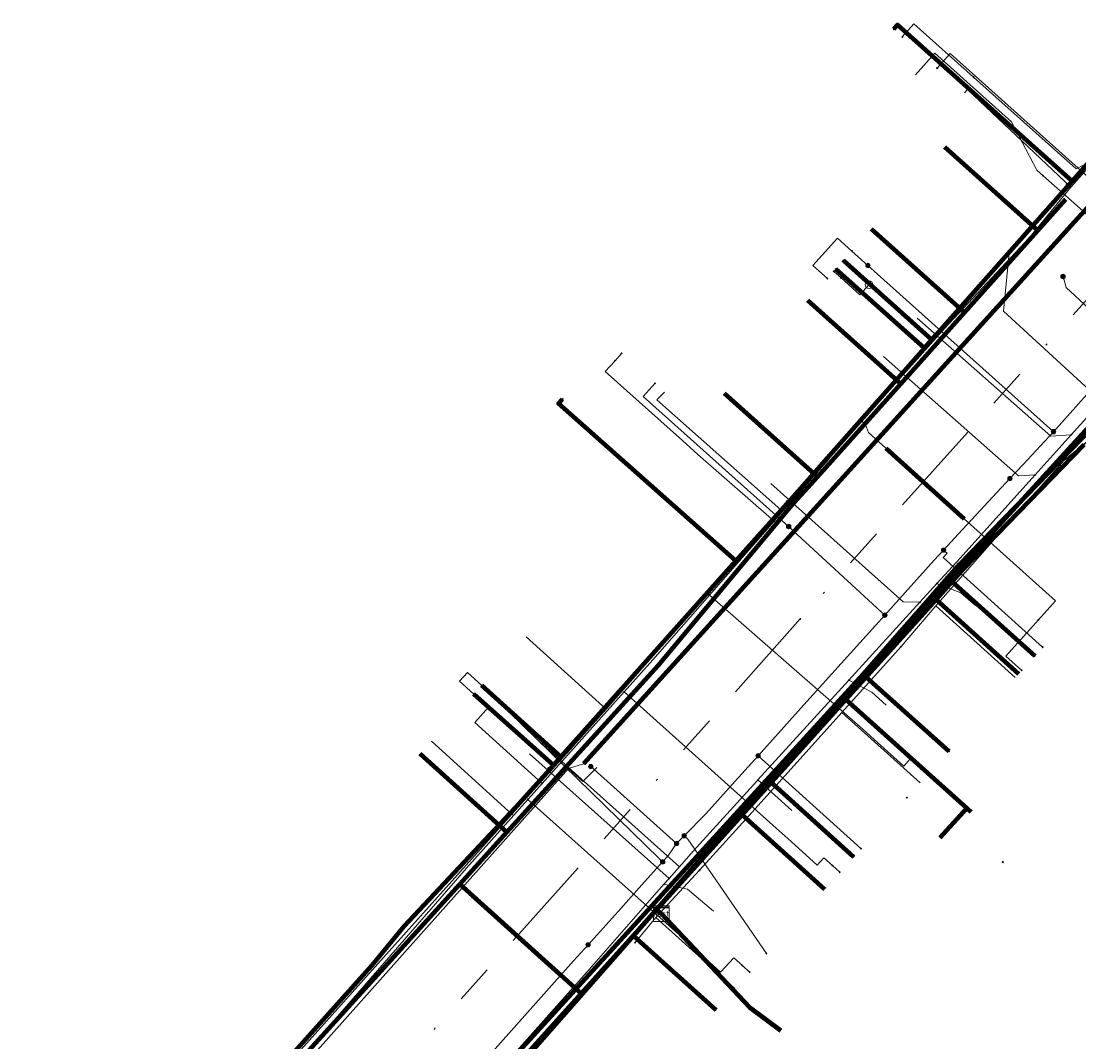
# Model space of a CAD drawing. Header units: metres. Extents: x 98902 to 136161, y 449037 to 499677.
# Tile 104 of 200: x 113459 to 113513, y 483240 to 483293. Entities that reach past the tile are written whole.
import ezdxf
from ezdxf.enums import TextEntityAlignment as Align
from ezdxf.lldxf.tags import DXFTag

# ---------------------------------------------------------------- set-up
doc = ezdxf.new("R2010")
doc.units = ezdxf.units.M
doc.linetypes.add('RI-OVERIG', pattern=[17, 5, -2, 2, -2, 0, -2, 2, -2])
for name, color, linetype, lineweight in [('B-WE-KL-DATA-G', 90, 'KL-DATA-N', 18), ('B-WE-KL-DATA_HULPSTUK-S', 90, 'Continuous', 25), ('B-WE-KL-DATA_KABELBED-G', 90, 'Continuous', 100), ('B-WE-KL-DATA_MANTELBUIS-G', 90, 'Continuous', 100), ('B-WE-KL-ET_LS-G', 190, 'KL-LS-N', 18), ('B-WE-KL-ET_LS_HULPSTUK-S', 190, 'Continuous', 25), ('B-WE-KL-ET_LS_MANTELBUIS-G', 190, 'Continuous', 100), ('B-WE-KL-GAS_LD-G', 50, 'KL-GAS-LD-N', 18), ('B-WE-KL-GAS_LD_HULPSTUK-S', 50, 'Continuous', 25), ('B-WE-KL-GAS_LD_MANTELBUIS-G', 50, 'Continuous', 100), ('B-WE-KL-WATER-G', 170, 'KL-WATER-N', 18), ('B-WE-KL-WATER_HULPSTUK-S', 170, 'Continuous', 25), ('B-WE-RI-VRIJVERVAL-G', 210, 'RI-OVERIG', 18), ('B-WE-RI-VRIJVERVAL_HULPSTUK-S', 210, 'Continuous', 25)]:
    doc.layers.add(name, color=color, linetype=linetype, lineweight=lineweight)
doc.styles.add('NLCS-ISO', font='NLCS-ISO.ttf')
doc.styles.get("Standard").update_dxf_attribs({"font": 'arial.ttf'})
tags = doc.linetypes.add('KL-DATA-N', pattern='A,4,-1,[101,NLCS.SHX,S=0.5,R=0,X=0,Y=0],-1,4,-1,["D",Standard,S=1,R=0,X=-0.25,Y=-0.5],-1.5', length=12.5).pattern_tags.tags
tags[18] = DXFTag(74, 10)
tags = doc.linetypes.add('KL-GAS-LD-N', pattern='A,4,-1,[69,NLCS.SHX,S=0.5,R=0,X=0,Y=0],-1,4,-1,["L",Standard,S=1,R=0,X=0.25,Y=-0.5],-2', length=13).pattern_tags.tags
tags[18] = DXFTag(74, 10)
tags = doc.linetypes.add('KL-LS-N', pattern='A,4,-1,[103,NLCS.SHX,S=0.75,R=0,X=0,Y=0],-1,4,-1,["L",Standard,S=1,R=0,X=0,Y=-0.5],-2', length=13).pattern_tags.tags
tags[18] = DXFTag(74, 10)
doc.linetypes.add('KL-WATER-N', pattern='A,7,-0.5,[168,NLCS.SHX,S=0.75,R=0,X=0.75,Y=0],-2', length=9.5)

# ---------------------------------------------------------------- blocks, each defined once
blk = doc.blocks.new('SKL-WTB_HULP_KAST-SO')
at = {"color": 0, "linetype": 'ByBlock', "lineweight": 18}
for points in [[(-2, 2), (2, 2), (2, 1.68), (-2, 1.68)], [(-2, 1.52), (2, 1.52), (2, -2), (-2, -2)]]:
    blk.add_lwpolyline(points, close=True, dxfattribs=at)
at = {"color": 0, "linetype": 'ByBlock', "lineweight": 18, "style": 'NLCS-ISO'}
blk.add_text('kast', height=1.5, dxfattribs=at).set_placement((0, 0), align=Align.MIDDLE_CENTER)
at = {"color": 0, "linetype": 'ByBlock', "lineweight": 18, "style": 'NLCS-ISO', "flags": 1}
for tag, p in [('TYPE', (2.5, 0)), ('OMSCHRIJVING', (2.5, -3)), ('LABEL', (2.5, -1.5))]:
    blk.add_attdef(tag, p, '', height=1, dxfattribs=at)
blk = doc.blocks.new('SKL-WTB_HULP_OVERIG-SO')
at = {"color": 0, "linetype": 'ByBlock', "lineweight": 18}
for points in [[(-0.14, 0.14), (0.14, -0.14)], [(0.14, 0.14), (-0.14, -0.14)]]:
    blk.add_lwpolyline(points, dxfattribs=at)
at = {"color": 0, "linetype": 'ByBlock', "lineweight": 18, "style": 'NLCS-ISO', "flags": 1}
for tag, p in [('TYPE', (1.5, 0)), ('OMSCHRIJVING', (1.5, -3)), ('LABEL', (1.5, -1.5))]:
    blk.add_attdef(tag, p, '', height=1, dxfattribs=at)
blk = doc.blocks.new('SKL-WTB_HULP_T STUK-SO')
at = {"color": 0, "linetype": 'ByBlock', "lineweight": 18}
blk.add_circle((0, 0), 1, dxfattribs=at)
at = {"color": 0, "linetype": 'ByBlock', "lineweight": -2, "style": 'NLCS-ISO'}
blk.add_text('T', height=1, dxfattribs=at).set_placement((0, 0), align=Align.MIDDLE_CENTER)
at = {"color": 0, "linetype": 'ByBlock', "lineweight": 18, "style": 'NLCS-ISO', "flags": 1}
for tag, p in [('TYPE', (1.5, 0)), ('OMSCHRIJVING', (1.5, -3)), ('LABEL', (1.5, -1.5))]:
    blk.add_attdef(tag, p, '', height=1, dxfattribs=at)
blk = doc.blocks.new('SKL-WTB_HULP_MOF-SO')
at = {"linetype": 'ByBlock', "lineweight": 18}
h = blk.add_hatch(color=0, dxfattribs=at)
h.dxf.hatch_style = 1
h.paths.add_polyline_path([(-0.5625, 0, 1), (0.5625, 0, 1)])
at = {"color": 0, "linetype": 'ByBlock', "lineweight": 18}
blk.add_circle((0, 0), 0.5625, dxfattribs=at)
at = {"color": 0, "linetype": 'ByBlock', "lineweight": 18, "style": 'NLCS-ISO', "flags": 1}
for tag, p in [('TYPE', (1.5, 0)), ('OMSCHRIJVING', (1.5, -3)), ('LABEL', (1.5, -1.5))]:
    blk.add_attdef(tag, p, '', height=1, dxfattribs=at)
blk = doc.blocks.new('SRI-HULP_OVERIG-SO')
at = {"color": 0, "linetype": 'ByBlock', "lineweight": 18}
for points in [[(-0.14, 0.14), (0.14, -0.14)], [(0.14, 0.14), (-0.14, -0.14)]]:
    blk.add_lwpolyline(points, dxfattribs=at)
at = {"color": 0, "linetype": 'ByBlock', "lineweight": 18, "style": 'NLCS-ISO', "flags": 1}
for tag, p in [('TYPE', (1.5, 0)), ('OMSCHRIJVING', (1.5, -3)), ('LABEL', (1.5, -1.5))]:
    blk.add_attdef(tag, p, '', height=1, dxfattribs=at)

msp = doc.modelspace()

# ---------------------------------------------------------------- linework, layer by layer
at = {"layer": 'B-WE-KL-DATA-G', "flags": 128}
for points in [[(113449.904, 483217.05), (113452.333, 483219.485), (113456.721, 483224.339), (113456.921, 483224.808), (113457.969, 483225.951), (113460.208, 483225.726), (113468.02, 483234.252), (113483.817, 483251.884), (113486.656, 483255.045), (113488.645, 483257.278), (113498.223, 483268.161), (113501.489, 483271.854), (113504.028, 483274.58), (113505.997, 483276.795), (113510.361, 483281.468), (113512.475, 483284.039), (113525.32, 483298.395), (113526.971, 483300.182), (113528.355, 483301.737), (113533.765, 483307.859), (113536.175, 483310.443), (113538.898, 483313.489), (113544.238, 483319.481), (113548.033, 483323.715), (113550.031, 483325.914), (113550.541, 483326.541), (113557.909, 483334.701), (113558.608, 483335.474), (113559.142, 483336.041), (113566.97, 483344.772), (113575.601, 483354.159), (113576.504, 483354.725), (113577.541, 483356.256), (113583.545, 483363.044), (113583.866, 483364.33), (113577.682, 483370.176), (113575.207, 483372.503), (113572.835, 483374.584), (113571.651, 483375.59), (113568.161, 483378.679), (113567.17, 483379.598), (113558.382, 483387.521), (113557.523, 483388.913), (113553.603, 483392.39), (113552.657, 483393.276), (113551.144, 483394.601), (113548.011, 483397.427), (113544.902, 483400.232), (113544.181, 483400.895), (113540.844, 483403.891), (113540.124, 483404.514), (113525.172, 483417.938)], [(113473.987, 483212.937), (113472.287, 483214.47), (113466.589, 483219.611), (113469.451, 483222.791), (113463.169, 483228.489), (113481.143, 483248.304), (113487.367, 483242.694), (113491.236, 483246.992), (113495.614, 483251.855), (113500.942, 483257.774), (113505.56, 483262.904), (113506.99, 483264.493), (113513.137, 483270.83), (113516.518, 483274.317), (113517.921, 483275.879), (113520.45, 483278.696), (113525.382, 483284.191), (113529.571, 483288.856), (113538.364, 483298.652), (113540.015, 483300.491), (113540.239, 483300.291)], [(113512.475, 483284.039), (113525.32, 483298.395)], [(113507.024, 483288.882), (113507.176, 483289.043), (113512.475, 483284.039)], [(113491.472, 483246.793), (113491.236, 483246.992), (113487.367, 483242.694), (113481.143, 483248.304), (113483.554, 483250.962), (113491.331, 483259.535), (113498.158, 483267.713), (113499.485, 483269.196), (113503.749, 483273.959), (113507.019, 483277.612), (113510.786, 483281.821), (113506.017, 483286.089)], [(113510.361, 483281.468), (113512.475, 483284.039)], [(113491.472, 483246.793), (113491.236, 483246.992), (113487.367, 483242.694), (113481.143, 483248.304), (113483.554, 483250.962), (113491.331, 483259.535), (113498.158, 483267.713), (113499.485, 483269.196), (113503.749, 483273.959), (113507.019, 483277.612), (113502.25, 483281.881)], [(113505.997, 483276.795), (113510.361, 483281.468)], [(113491.472, 483246.793), (113491.236, 483246.992), (113487.367, 483242.694), (113481.143, 483248.304), (113483.554, 483250.962), (113491.331, 483259.535), (113498.158, 483267.713), (113499.485, 483269.196), (113503.749, 483273.959), (113498.98, 483278.228)], [(113504.028, 483274.58), (113505.997, 483276.795)], [(113512.598, 483270.413), (113513.556, 483271.207), (113517.029, 483275.045)], [(113501.489, 483271.854), (113504.028, 483274.58)], [(113491.472, 483246.793), (113491.236, 483246.992), (113487.367, 483242.694), (113481.143, 483248.304), (113483.554, 483250.962), (113491.331, 483259.535), (113498.158, 483267.713), (113499.485, 483269.196), (113494.716, 483273.464)], [(113491.472, 483246.793), (113491.236, 483246.992), (113487.367, 483242.694), (113481.143, 483248.304), (113483.554, 483250.962), (113491.331, 483259.535), (113498.158, 483267.713), (113499.485, 483269.196), (113494.716, 483273.464)], [(113491.64, 483273.53), (113491.24, 483273.13), (113497.61, 483267.5), (113498.232, 483268.172)], [(113498.232, 483268.172), (113501.489, 483271.854)], [(113511.917, 483269.798), (113512.082, 483269.985), (113512.598, 483270.413)], [(113511.076, 483268.844), (113511.917, 483269.798)], [(113505.545, 483262.574), (113511.076, 483268.844)], [(113498.223, 483268.161), (113498.232, 483268.172)], [(113488.645, 483257.278), (113498.223, 483268.161)], [(113491.472, 483246.793), (113491.236, 483246.992), (113495.614, 483251.855), (113500.942, 483257.774), (113505.56, 483262.904), (113509.793, 483259.088)], [(113503.77, 483260.482), (113505.545, 483262.574)], [(113505.545, 483262.574), (113509.622, 483258.899)], [(113484.551, 483260.991), (113488.645, 483257.278)], [(113500.733, 483257.112), (113503.77, 483260.482)], [(113491.472, 483246.793), (113491.236, 483246.992), (113495.614, 483251.855), (113500.942, 483257.774), (113507.133, 483252.201), (113507.352, 483252.004)], [(113491.472, 483246.793), (113491.236, 483246.992), (113495.614, 483251.855), (113500.942, 483257.774), (113507.133, 483252.201), (113505.756, 483250.672)], [(113486.656, 483255.045), (113488.645, 483257.278)], [(113495.972, 483251.83), (113500.733, 483257.112)], [(113500.733, 483257.112), (113504.748, 483253.492)], [(113479.688, 483255.63), (113483.817, 483251.884)], [(113491.472, 483246.793), (113491.236, 483246.992), (113487.367, 483242.694), (113481.143, 483248.304), (113483.554, 483250.962), (113479.11, 483254.993)], [(113483.817, 483251.884), (113486.656, 483255.045)], [(113491.472, 483246.793), (113491.236, 483246.992), (113495.614, 483251.855), (113499.839, 483248.047)], [(113493.441, 483249.022), (113495.972, 483251.83)], [(113491.201, 483246.593), (113493.441, 483249.022)], [(113444.618, 483208.223), (113444.841, 483208.023), (113449.324, 483213.02), (113455.041, 483207.873), (113457.364, 483210.24), (113466.589, 483219.611), (113469.451, 483222.791), (113463.169, 483228.489), (113481.143, 483248.304), (113487.367, 483242.694), (113491.236, 483246.992), (113491.472, 483246.793)], [(113491.472, 483246.793), (113491.236, 483246.992), (113487.367, 483242.694), (113469.451, 483222.791), (113466.589, 483219.611), (113472.287, 483214.47), (113476.968, 483219.647)], [(113491.472, 483246.793), (113491.236, 483246.992), (113487.367, 483242.694), (113469.451, 483222.791), (113466.589, 483219.611), (113472.287, 483214.47), (113473.987, 483212.937), (113477.531, 483209.739), (113484.833, 483203.159), (113491.099, 483210.158), (113499.064, 483207.617)], [(113491.472, 483246.793), (113491.236, 483246.992), (113487.367, 483242.694), (113469.451, 483222.791), (113466.589, 483219.611), (113472.287, 483214.47), (113473.987, 483212.937), (113477.531, 483209.739), (113482.225, 483214.931)], [(113489.427, 483210.455), (113489.798, 483210.12), (113490.728, 483210.493), (113491.099, 483210.158), (113484.833, 483203.159), (113477.531, 483209.739), (113473.987, 483212.937), (113472.287, 483214.47), (113466.589, 483219.611), (113469.451, 483222.791), (113487.367, 483242.694), (113491.236, 483246.992), (113491.472, 483246.793)], [(113490.128, 483245.304), (113491.201, 483246.593)], [(113491.201, 483246.593), (113495.243, 483242.949)], [(113491.472, 483246.793), (113496, 483242)], [(113491.472, 483246.793), (113496, 483242), (113497.596, 483240.809)]]:
    msp.add_lwpolyline(points, dxfattribs=at)
at = {"layer": 'B-WE-KL-DATA_KABELBED-G', "flags": 128}
for points in [[(113512.539, 483284.347), (113512.538, 483284.348), (113503.582, 483292.366), (113503.382, 483292.142)], [(113510.786, 483281.821), (113506.017, 483286.089)], [(113461.918, 483227.741), (113462.092, 483227.895), (113462.254, 483228.062), (113468.981, 483235.579), (113469.446, 483236.098), (113476.636, 483244.132), (113478.289, 483246.149), (113481.905, 483250), (113484.024, 483252.256), (113485.737, 483254.173), (113485.941, 483254.401), (113486.332, 483254.839), (113495.297, 483264.875), (113497.917, 483267.808), (113497.976, 483267.874), (113498.513, 483268.475), (113500, 483270.157), (113504.966, 483275.777), (113505.353, 483276.216), (113505.557, 483276.446), (113512.538, 483284.348), (113513.874, 483285.86)], [(113510.786, 483281.821), (113512.221, 483283.425)], [(113507.019, 483277.612), (113502.25, 483281.881)], [(113507.019, 483277.612), (113510.786, 483281.821)], [(113505.557, 483276.446), (113505.353, 483276.216), (113500.821, 483280.285)], [(113505.557, 483276.446), (113505.353, 483276.216), (113504.966, 483275.777), (113500.421, 483279.838)], [(113503.749, 483273.959), (113498.98, 483278.228)], [(113503.749, 483273.959), (113507.019, 483277.612)], [(113517.198, 483275.522), (113516.294, 483274.516), (113514.167, 483272.323), (113514.166, 483272.322), (113506.765, 483264.691), (113506.171, 483264.014), (113501.816, 483259.058), (113500, 483256.991), (113497.017, 483253.596), (113493.857, 483250), (113490.043, 483245.659), (113478.314, 483232.31), (113468.729, 483221.644), (113468.729, 483221.644)], [(113499.485, 483269.196), (113503.749, 483273.959)], [(113497.976, 483267.874), (113497.917, 483267.808), (113495.298, 483264.874), (113495.297, 483264.875), (113486.211, 483272.945), (113486.41, 483273.17)], [(113499.485, 483269.196), (113494.716, 483273.464)], [(113513.137, 483270.83), (113506.99, 483264.493), (113505.56, 483262.904)], [(113483.554, 483250.962), (113491.331, 483259.535), (113498.158, 483267.713), (113499.485, 483269.196)], [(113506.171, 483264.014), (113501.816, 483259.058), (113506.214, 483255.119)], [(113506.171, 483264.014), (113510.621, 483260.007)], [(113505.56, 483262.904), (113500.942, 483257.774)], [(113505.56, 483262.904), (113509.793, 483259.088)], [(113485.737, 483254.173), (113485.941, 483254.401), (113486.332, 483254.839), (113482.275, 483258.481)], [(113485.737, 483254.173), (113485.941, 483254.401), (113481.872, 483258.037)], [(113500.942, 483257.774), (113495.614, 483251.855)], [(113500.942, 483257.774), (113507.133, 483252.201)], [(113483.554, 483250.962), (113479.11, 483254.993)], [(113497.017, 483253.596), (113501.337, 483249.709)], [(113507.133, 483252.201), (113505.756, 483250.672)], [(113507.133, 483252.201), (113507.352, 483252.004)], [(113495.614, 483251.855), (113491.236, 483246.992)], [(113495.614, 483251.855), (113499.839, 483248.047)], [(113481.143, 483248.304), (113483.554, 483250.962)], [(113463.169, 483228.489), (113481.143, 483248.304)], [(113487.367, 483242.694), (113481.143, 483248.304)], [(113491.236, 483246.992), (113487.367, 483242.694)], [(113491.236, 483246.992), (113491.472, 483246.793)], [(113491.472, 483246.793), (113496, 483242)], [(113490.043, 483245.659), (113494.264, 483241.862)], [(113487.367, 483242.694), (113469.451, 483222.791)], [(113496, 483242), (113497.596, 483240.809)]]:
    msp.add_lwpolyline(points, dxfattribs=at)
at = {"layer": 'B-WE-KL-DATA_MANTELBUIS-G', "flags": 128}
msp.add_lwpolyline([(113486.237, 483243.712), (113481.78, 483247.729)], dxfattribs=at)
at = {"layer": 'B-WE-KL-ET_LS-G', "flags": 128}
for points in [[(113304.603, 483362.819), (113304.224, 483362.397), (113311.018, 483356.273), (113317.703, 483350.259), (113318.214, 483349.004), (113345.297, 483324.603), (113362.416, 483309.179), (113367.24, 483307.396), (113373.791, 483314.654), (113385.239, 483304.365), (113378.833, 483297.135), (113388.997, 483287.947), (113399.81, 483278.172), (113400.393, 483277.65), (113440.181, 483242.018), (113444.838, 483237.848), (113446.126, 483236.694), (113460.014, 483224.257), (113486.717, 483254.227), (113487.479, 483254.481), (113530.022, 483301.447), (113530.991, 483302.516), (113576.54, 483352.797), (113577.862, 483354.256), (113584.141, 483361.267), (113584.18, 483362.382), (113583.919, 483364.381), (113583.002, 483365.608), (113580.613, 483367.745), (113579.02, 483369.975), (113568.434, 483379.491), (113548.332, 483397.56), (113527.931, 483415.899), (113509.021, 483432.897)], [(113304.929, 483362.505), (113297.7, 483354.462), (113307.469, 483345.687), (113323.671, 483331.133), (113325.977, 483331.104), (113356.655, 483303.706), (113357.692, 483302.498), (113358.524, 483301.144), (113359.046, 483299.934), (113359.659, 483297.487), (113369.272, 483288.902), (113370.734, 483289.038), (113372.315, 483288.933), (113373.887, 483288.555), (113375.272, 483287.951), (113376.489, 483287.176), (113413.18, 483254.201), (113450.362, 483220.872), (113449.996, 483217.792), (113458.746, 483209.916), (113467.676, 483219.813), (113470.021, 483223.364), (113470.671, 483224.923), (113513.02, 483271.339), (113516.089, 483274.703), (113558.556, 483322.492), (113589.3, 483357.26), (113590.353, 483357.667), (113593.066, 483358.132), (113624.346, 483330.071), (113637.793, 483318.185), (113629.385, 483308.858), (113614.861, 483292.602), (113596.506, 483272.058), (113596.452, 483271.998), (113580.376, 483254.005), (113567.886, 483227.969)], [(113469.13, 483214.21), (113467.84, 483213.87), (113467.06, 483214.01), (113466.67, 483214.84), (113466.93, 483215.95), (113467.97, 483218.53), (113467.38, 483220.2), (113467.65, 483221.24), (113467.84, 483221.59), (113467.45, 483222.01), (113467.71, 483222.63), (113470, 483225.3), (113469.62, 483225.63), (113470.33, 483225.66), (113470.93, 483226.33), (113472.96, 483228.61), (113474.15, 483229.95), (113477.15, 483233.33), (113486.98, 483244.38), (113487.72, 483245.2), (113489.26, 483246.91), (113490.48, 483248.27), (113491.545, 483249.447), (113491.81, 483249.74), (113492.26, 483250.39), (113492.652, 483250.787), (113493.76, 483251.91), (113495.26, 483253.58), (113496.438, 483254.887), (113498.785, 483257.49), (113499.74, 483258.55), (113500.7, 483259.61), (113502.936, 483262.094), (113505.47, 483264.91), (113505.945, 483265.435), (113506.72, 483266.27), (113509.35, 483269.1), (113510.02, 483269.82), (113511.583, 483271.503), (113515.427, 483275.8), (113515.72, 483276.12), (113518.17, 483278.69), (113518.879, 483279.473), (113519.03, 483279.64), (113521.983, 483282.907), (113522.51, 483283.49), (113522.989, 483284.021), (113525, 483286.25), (113525.98, 483287.33), (113526.262, 483287.643), (113528.686, 483290.333), (113529.482, 483291.218), (113529.69, 483291.45), (113530.22, 483292.03), (113534.74, 483296.99), (113535.737, 483298.085), (113536.27, 483298.67), (113536.542, 483298.949), (113537.11, 483299.53), (113538.67, 483301.31), (113539.9, 483302.66), (113540.852, 483303.704), (113542.137, 483305.113), (113543.01, 483306.07), (113543.26, 483306.345), (113543.72, 483306.85), (113545.195, 483308.467), (113545.49, 483308.79), (113545.74, 483309.06), (113546.155, 483309.745), (113547.018, 483311.17), (113547.23, 483311.52), (113551.42, 483315.77), (113554.07, 483318.46), (113554.352, 483318.773), (113554.615, 483319.066), (113556.31, 483320.95), (113556.16, 483321.69), (113556.72, 483321.42), (113557.467, 483322.251), (113557.932, 483322.769), (113558.854, 483323.802), (113559.674, 483324.72), (113560.87, 483326.06), (113561.54, 483326.81), (113562.121, 483327.461), (113563.727, 483329.261), (113564.28, 483329.88), (113564.58, 483330.217), (113565.8, 483331.59), (113567.69, 483333.7), (113569.423, 483335.652)], [(113518.879, 483279.473), (113518.694, 483279.641), (113518.763, 483279.717), (113506.285, 483290.886), (113505.618, 483290.141)], [(113501.25, 483280.764), (113500.505, 483281.431), (113499.247, 483280.025), (113499.992, 483279.358)], [(113502.07, 483280.03), (113501.25, 483280.764)], [(113511.583, 483271.503), (113511.4, 483271.673), (113502.07, 483280.03)], [(113515.72, 483276.12), (113515.01, 483276.32), (113512.24, 483278.9), (113512.08, 483279.46), (113512.07, 483279.46)], [(113498.005, 483266.642), (113490.553, 483273.311), (113491.154, 483273.982)], [(113502.936, 483262.094), (113502.75, 483262.262), (113498.005, 483266.642)], [(113505.945, 483265.435), (113506.131, 483265.267), (113505.93, 483265.045), (113511.023, 483260.453)], [(113482.274, 483258.481), (113481.534, 483259.153), (113481.131, 483258.709), (113481.872, 483258.037)], [(113491.545, 483249.447), (113491.36, 483249.615), (113482.274, 483258.481)], [(113496.438, 483254.887), (113501.713, 483250.126)], [(113486.717, 483254.227), (113487.453, 483253.567), (113488.174, 483254.279)], [(113492.26, 483250.39), (113487.87, 483254.33), (113487.86, 483254.33)], [(113492.652, 483250.787), (113492.83, 483250.612), (113496.863, 483244.746)]]:
    msp.add_lwpolyline(points, dxfattribs=at)
at = {"layer": 'B-WE-KL-ET_LS_MANTELBUIS-G', "flags": 128}
for points in [[(113530.588, 483302.071), (113487.479, 483254.481)], [(113515.537, 483274.091), (113470.671, 483224.923)]]:
    msp.add_lwpolyline(points, dxfattribs=at)
at = {"layer": 'B-WE-KL-GAS_LD-G', "flags": 128}
for points in [[(113448.364, 483218.525), (113456.365, 483227.49), (113459.718, 483224.489), (113465.054, 483230.453), (113468.055, 483233.807), (113468.243, 483234.017), (113472.013, 483238.232), (113481.482, 483249.123), (113484.63, 483252.644), (113484.82, 483252.856), (113485.364, 483253.464), (113489.565, 483258.161), (113491.035, 483259.804), (113493.944, 483263.126), (113497.261, 483266.916), (113498.047, 483267.814), (113498.524, 483268.358), (113501.484, 483271.739), (113501.748, 483272.04), (113505.372, 483276.179), (113507.596, 483278.719), (113509.311, 483280.678), (113512.333, 483284.129), (113513.6, 483285.412), (113515.464, 483287.3), (113516.088, 483287.932), (113516.712, 483288.563), (113521.091, 483292.997), (113524.413, 483296.733), (113526.008, 483298.526), (113528.519, 483301.349), (113529.132, 483302.038), (113533.745, 483307.225), (113536.759, 483310.615), (113537.107, 483311.006), (113538.227, 483312.265), (113539.998, 483314.256), (113543.583, 483318.254), (113544.577, 483319.363), (113547.846, 483323.014), (113552.276, 483327.965), (113552.713, 483328.453), (113556.846, 483333.071), (113557.355, 483333.64), (113558.698, 483335.141), (113562.265, 483339.126), (113563.748, 483340.783), (113579.89, 483359.134), (113580.804, 483360.06)], [(113507.484, 483289.678), (113504.43, 483292.412), (113503.829, 483291.741)], [(113507.484, 483289.678), (113508.453, 483288.811), (113512.743, 483284.971), (113513.6, 483285.412)], [(113509.311, 483280.678), (113509.018, 483277.686), (113522.636, 483265.164)], [(113501.155, 483279.908), (113500.783, 483280.242)], [(113500.689, 483279.387), (113500.316, 483279.72)], [(113502.124, 483279.041), (113501.155, 483279.908)], [(113502.124, 483279.041), (113501.657, 483278.52), (113500.689, 483279.387)], [(113505.372, 483276.179), (113503.067, 483278.197), (113502.124, 483279.041)], [(113489.106, 483275.143), (113489.44, 483275.516)], [(113497.261, 483266.916), (113493.355, 483270.334), (113492.555, 483271.05), (113488.606, 483274.585), (113489.106, 483275.143)], [(113501.748, 483272.04), (113501.936, 483271.875), (113502.098, 483271.462), (113502.989, 483270.658), (113507, 483267.042), (113511.679, 483262.824), (113510.809, 483261.858)], [(113493.944, 483263.126), (113501.801, 483256.248), (113502.556, 483255.567), (113503.905, 483254.35), (113504.24, 483254.722), (113504.761, 483254.253)], [(113510.809, 483261.858), (113509.135, 483260.001), (113509.952, 483259.265)], [(113482.263, 483257.724), (113481.893, 483258.06)], [(113489.565, 483258.161), (113497.368, 483251.181), (113498.132, 483250.492), (113499.473, 483249.283), (113499.807, 483249.655), (113500.253, 483249.253)], [(113485.364, 483253.464), (113481.914, 483256.595), (113482.634, 483257.388), (113482.263, 483257.724)], [(113504.761, 483254.253), (113505.132, 483253.918)], [(113484.63, 483252.644), (113492.53, 483245.58), (113493.177, 483244.997), (113494.518, 483243.788), (113495.188, 483244.531), (113495.634, 483244.129)], [(113500.253, 483249.253), (113500.624, 483248.918)], [(113495.634, 483244.129), (113496.005, 483243.794)]]:
    msp.add_lwpolyline(points, dxfattribs=at)
at = {"layer": 'B-WE-KL-GAS_LD_MANTELBUIS-G', "flags": 128}
msp.add_lwpolyline([(113502.989, 483270.658), (113507, 483267.042)], dxfattribs=at)
at = {"layer": 'B-WE-KL-WATER-G', "flags": 128}
for points in [[(113465.516, 483218.882), (113465.802, 483219.204), (113470.983, 483225.049), (113474.573, 483229.084), (113475.974, 483230.66), (113487.65, 483243.785), (113491.608, 483248.295), (113491.872, 483248.596), (113492.4, 483249.197), (113493.104, 483250), (113496.372, 483253.585), (113496.427, 483253.646), (113501.095, 483258.767), (113504.733, 483262.758), (113505.609, 483263.719), (113506.619, 483264.827), (113510.637, 483269.284), (113512.496, 483271.346), (113515.04, 483274.169), (113519.125, 483278.7), (113521.468, 483281.299), (113523.838, 483283.928), (113530.131, 483290.909), (113531.21, 483292.106), (113535.798, 483297.196), (113535.949, 483297.363), (113536.142, 483297.577), (113536.334, 483297.79), (113536.736, 483298.236), (113541.471, 483303.515), (113542.339, 483304.482), (113545.878, 483308.428), (113547.28, 483309.992), (113554.529, 483318.074), (113555.717, 483319.394), (113556.72, 483320.509), (113558.654, 483322.658), (113558.927, 483322.962), (113560.131, 483324.3), (113563.73, 483328.3), (113565.469, 483330.233), (113566.539, 483331.422), (113568.68, 483333.801), (113569.419, 483334.615), (113586.423, 483353.355), (113587.789, 483354.821), (113591.129, 483358.402), (113591.291, 483358.576)], [(113504.504, 483289.796), (113505.504, 483290.914), (113509.435, 483287.386), (113510.732, 483284.909), (113511.047, 483284.627)], [(113519.125, 483278.7), (113518.039, 483278.45), (113511.047, 483284.627)], [(113512.496, 483271.346), (113511.449, 483271.275), (113504.599, 483277.327)], [(113510.637, 483269.284), (113509.786, 483269.242), (113502.862, 483275.36)], [(113504.733, 483262.758), (113503.874, 483262.775), (113497.088, 483268.838)], [(113505.609, 483263.719), (113506.838, 483263.246), (113507.587, 483262.584)], [(113501.095, 483258.767), (113502.27, 483258.153), (113503.007, 483257.477)], [(113492.4, 483249.197), (113485.241, 483255.593)], [(113491.872, 483248.596), (113484.713, 483254.992)], [(113496.427, 483253.646), (113498.169, 483252.084)], [(113491.608, 483248.295), (113492.819, 483248.045), (113494.153, 483246.917)]]:
    msp.add_lwpolyline(points, dxfattribs=at)
at = {"layer": 'B-WE-RI-VRIJVERVAL-G', "flags": 128}
for points in [[(113518.6, 483284.2), (113498.6, 483261.9)], [(113498.6, 483261.9), (113478.7, 483239.6)]]:
    msp.add_lwpolyline(points, dxfattribs=at)

# ---------------------------------------------------------------- block references
at = {"layer": 'B-WE-KL-DATA_HULPSTUK-S', "xscale": 0.2, "yscale": 0.2, "zscale": 0.2}
for name, p in [('SKL-WTB_HULP_OVERIG-SO', (113503.382, 483292.142)), ('SKL-WTB_HULP_MOF-SO', (113512.339, 483284.123)), ('SKL-WTB_HULP_OVERIG-SO', (113512.539, 483284.347)), ('SKL-WTB_HULP_OVERIG-SO', (113510.361, 483281.468)), ('SKL-WTB_HULP_OVERIG-SO', (113500.821, 483280.285)), ('SKL-WTB_HULP_OVERIG-SO', (113500.421, 483279.838)), ('SKL-WTB_HULP_MOF-SO', (113505.557, 483276.446)), ('SKL-WTB_HULP_OVERIG-SO', (113505.557, 483276.446)), ('SKL-WTB_HULP_OVERIG-SO', (113505.557, 483276.446)), ('SKL-WTB_HULP_OVERIG-SO', (113486.41, 483273.17)), ('SKL-WTB_HULP_OVERIG-SO', (113501.489, 483271.855)), ('SKL-WTB_HULP_OVERIG-SO', (113512.598, 483270.413)), ('SKL-WTB_HULP_OVERIG-SO', (113511.917, 483269.798)), ('SKL-WTB_HULP_MOF-SO', (113497.976, 483267.874)), ('SKL-WTB_HULP_OVERIG-SO', (113497.976, 483267.874)), ('SKL-WTB_HULP_MOF-SO', (113506.171, 483264.014)), ('SKL-WTB_HULP_OVERIG-SO', (113506.171, 483264.014)), ('SKL-WTB_HULP_OVERIG-SO', (113506.171, 483264.014)), ('SKL-WTB_HULP_OVERIG-SO', (113503.77, 483260.482)), ('SKL-WTB_HULP_OVERIG-SO', (113510.621, 483260.007)), ('SKL-WTB_HULP_OVERIG-SO', (113482.275, 483258.481)), ('SKL-WTB_HULP_OVERIG-SO', (113481.872, 483258.037)), ('SKL-WTB_HULP_OVERIG-SO', (113486.656, 483255.045)), ('SKL-WTB_HULP_OVERIG-SO', (113506.214, 483255.119)), ('SKL-WTB_HULP_MOF-SO', (113485.737, 483254.173)), ('SKL-WTB_HULP_OVERIG-SO', (113485.737, 483254.173)), ('SKL-WTB_HULP_OVERIG-SO', (113485.737, 483254.173)), ('SKL-WTB_HULP_MOF-SO', (113497.017, 483253.596)), ('SKL-WTB_HULP_OVERIG-SO', (113497.017, 483253.596)), ('SKL-WTB_HULP_OVERIG-SO', (113483.817, 483251.885)), ('SKL-WTB_HULP_OVERIG-SO', (113501.337, 483249.709)), ('SKL-WTB_HULP_OVERIG-SO', (113493.441, 483249.022)), ('SKL-WTB_HULP_KAST-SO', (113491.472, 483246.793)), ('SKL-WTB_HULP_MOF-SO', (113490.043, 483245.659)), ('SKL-WTB_HULP_OVERIG-SO', (113490.043, 483245.659)), ('SKL-WTB_HULP_OVERIG-SO', (113490.128, 483245.304)), ('SKL-WTB_HULP_OVERIG-SO', (113494.264, 483241.862))]:
    msp.add_blockref(name, p, dxfattribs=at)
at = {"layer": 'B-WE-KL-ET_LS_HULPSTUK-S', "xscale": 0.2, "yscale": 0.2, "zscale": 0.2}
for name, p in [('SKL-WTB_HULP_OVERIG-SO', (113505.618, 483290.141)), ('SKL-WTB_HULP_OVERIG-SO', (113501.25, 483280.764)), ('SKL-WTB_HULP_MOF-SO', (113502.07, 483280.03)), ('SKL-WTB_HULP_MOF-SO', (113512.07, 483279.46)), ('SKL-WTB_HULP_OVERIG-SO', (113499.992, 483279.358)), ('SKL-WTB_HULP_OVERIG-SO', (113491.154, 483273.982)), ('SKL-WTB_HULP_MOF-SO', (113511.583, 483271.503)), ('SKL-WTB_HULP_MOF-SO', (113509.35, 483269.1)), ('SKL-WTB_HULP_MOF-SO', (113498.005, 483266.642)), ('SKL-WTB_HULP_MOF-SO', (113505.945, 483265.435)), ('SKL-WTB_HULP_MOF-SO', (113502.936, 483262.094)), ('SKL-WTB_HULP_OVERIG-SO', (113511.023, 483260.453)), ('SKL-WTB_HULP_OVERIG-SO', (113482.274, 483258.481)), ('SKL-WTB_HULP_OVERIG-SO', (113481.872, 483258.037)), ('SKL-WTB_HULP_MOF-SO', (113496.438, 483254.887)), ('SKL-WTB_HULP_MOF-SO', (113487.86, 483254.33)), ('SKL-WTB_HULP_OVERIG-SO', (113504.063, 483252.733)), ('SKL-WTB_HULP_MOF-SO', (113492.652, 483250.787)), ('SKL-WTB_HULP_MOF-SO', (113492.26, 483250.39)), ('SKL-WTB_HULP_OVERIG-SO', (113501.713, 483250.126)), ('SKL-WTB_HULP_MOF-SO', (113491.545, 483249.447)), ('SKL-WTB_HULP_OVERIG-SO', (113508.986, 483249.432)), ('SKL-WTB_HULP_MOF-SO', (113487.72, 483245.2)), ('SKL-WTB_HULP_OVERIG-SO', (113496.863, 483244.746))]:
    msp.add_blockref(name, p, dxfattribs=at)
at = {"layer": 'B-WE-KL-GAS_LD_HULPSTUK-S', "xscale": 0.2, "yscale": 0.2, "zscale": 0.2}
for name, p in [('SKL-WTB_HULP_OVERIG-SO', (113503.829, 483291.741)), ('SKL-WTB_HULP_OVERIG-SO', (113507.484, 483289.678)), ('SKL-WTB_HULP_OVERIG-SO', (113509.311, 483280.678)), ('SKL-WTB_HULP_OVERIG-SO', (113500.783, 483280.242)), ('SKL-WTB_HULP_OVERIG-SO', (113500.316, 483279.72)), ('SKL-WTB_HULP_OVERIG-SO', (113501.155, 483279.908)), ('SKL-WTB_HULP_OVERIG-SO', (113500.689, 483279.387)), ('SKL-WTB_HULP_T STUK-SO', (113502.124, 483279.041)), ('SKL-WTB_HULP_OVERIG-SO', (113505.372, 483276.179)), ('SKL-WTB_HULP_OVERIG-SO', (113489.44, 483275.516)), ('SKL-WTB_HULP_OVERIG-SO', (113489.106, 483275.143)), ('SKL-WTB_HULP_OVERIG-SO', (113501.748, 483272.04)), ('SKL-WTB_HULP_OVERIG-SO', (113497.261, 483266.916)), ('SKL-WTB_HULP_OVERIG-SO', (113493.944, 483263.126)), ('SKL-WTB_HULP_OVERIG-SO', (113510.809, 483261.858)), ('SKL-WTB_HULP_OVERIG-SO', (113509.952, 483259.265)), ('SKL-WTB_HULP_OVERIG-SO', (113481.893, 483258.06)), ('SKL-WTB_HULP_OVERIG-SO', (113481.893, 483258.06)), ('SKL-WTB_HULP_OVERIG-SO', (113489.565, 483258.161)), ('SKL-WTB_HULP_OVERIG-SO', (113482.263, 483257.724)), ('SKL-WTB_HULP_OVERIG-SO', (113504.761, 483254.253)), ('SKL-WTB_HULP_OVERIG-SO', (113505.132, 483253.918)), ('SKL-WTB_HULP_OVERIG-SO', (113485.364, 483253.464)), ('SKL-WTB_HULP_OVERIG-SO', (113484.63, 483252.644)), ('SKL-WTB_HULP_OVERIG-SO', (113500.253, 483249.253)), ('SKL-WTB_HULP_OVERIG-SO', (113500.624, 483248.918)), ('SKL-WTB_HULP_OVERIG-SO', (113495.634, 483244.129)), ('SKL-WTB_HULP_OVERIG-SO', (113496.005, 483243.794))]:
    msp.add_blockref(name, p, dxfattribs=at)
at = {"layer": 'B-WE-KL-WATER_HULPSTUK-S', "xscale": 0.2, "yscale": 0.2, "zscale": 0.2}
for p in [(113511.047, 483284.627), (113512.496, 483271.346), (113510.637, 483269.284), (113505.609, 483263.719), (113504.733, 483262.758), (113501.095, 483258.767), (113496.427, 483253.646), (113492.4, 483249.197), (113491.608, 483248.295), (113491.872, 483248.596)]:
    msp.add_blockref('SKL-WTB_HULP_OVERIG-SO', p, dxfattribs=at)
at = {"layer": 'B-WE-RI-VRIJVERVAL_HULPSTUK-S', "xscale": 0.2, "yscale": 0.2, "zscale": 0.2}
msp.add_blockref('SRI-HULP_OVERIG-SO', (113498.6, 483261.9), dxfattribs=at)

doc.saveas('drawing.dxf')
